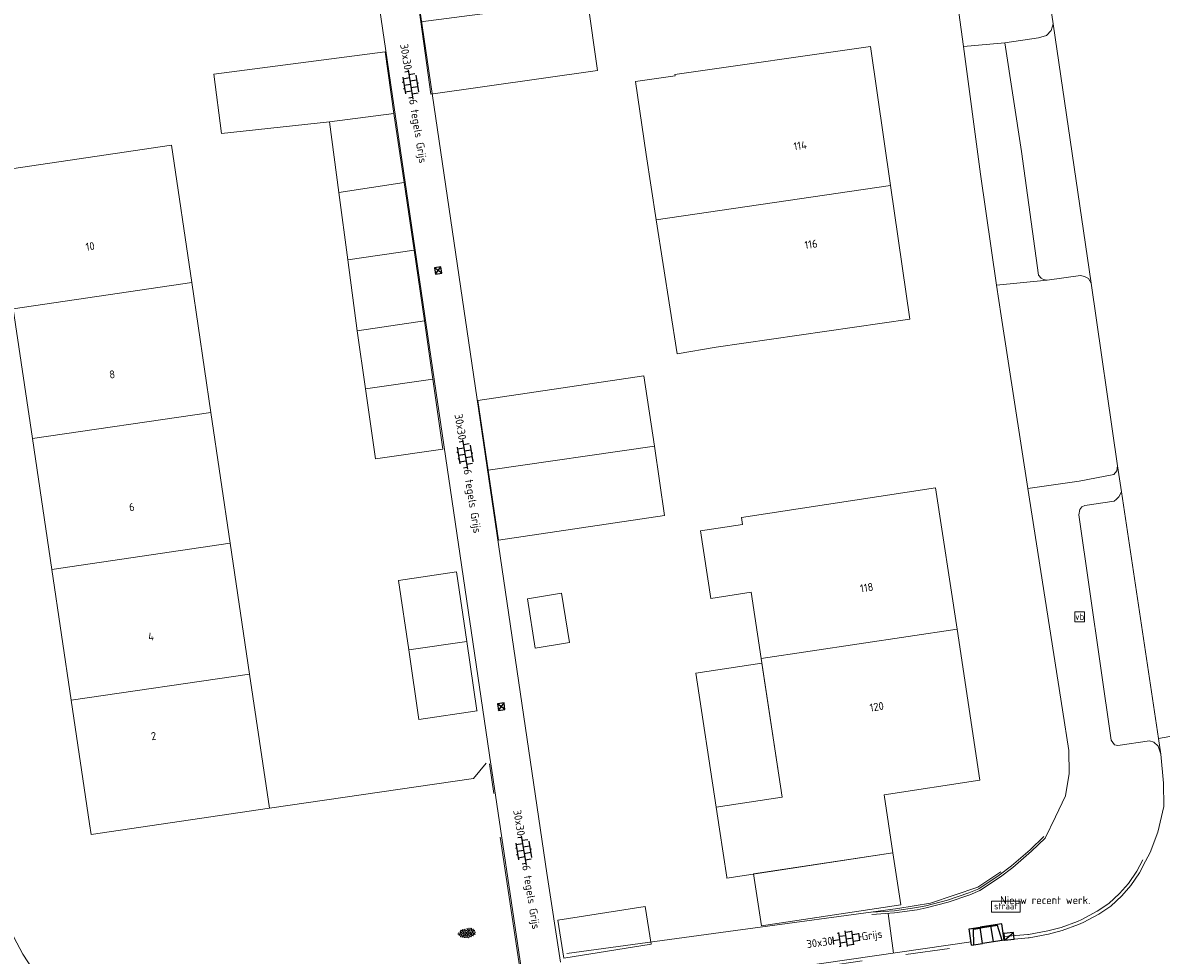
# Model space of a CAD drawing. Header units: metres. Extents: x 102746 to 103541, y 468531 to 469408.
# Tile 53 of 87: x 103249 to 103301, y 468885 to 468927. Entities that reach past the tile are written whole.
import ezdxf
from ezdxf.enums import TextEntityAlignment as Align

# ---------------------------------------------------------------- set-up
doc = ezdxf.new("R2010")
doc.units = ezdxf.units.M
for name, pattern in [('VH-OPSLUITBAND_100X200', [16, 8, -2, 4, -2]), ('VH-OPSLUITBAND_60X200', [12, 6, -2, 2, -2]), ('VH-TROTTOIRBAND_130-150', [15, 5, -2, 2, -2, 2, -2])]:
    doc.linetypes.add(name, pattern=pattern)
doc.layers.get('0').update_dxf_attribs({"lineweight": 25})
for name, color, linetype, lineweight in [('B-RO-GR-GRAS-S', 60, 'Continuous', 25), ('B-RO-IE-TERREINAFSCHEIDING_KUNSTMATIG_SCHUTTING-G', 90, 'IE-TERREINAFSCHEIDING-KUNSTMATIG-DICHT', 18), ('B-RO-OG-BGT-G', 253, 'Continuous', 13), ('B-RO-RI-HWA_KOLK-S', 150, 'Continuous', 25), ('B-RO-VH-KANTOPSLUITING_ACHTERKANTBAND-G', 253, 'Continuous', 18), ('B-RO-VH-KANTOPSLUITING_ELEMENT_INRIT-S', 252, 'Continuous', 25), ('B-RO-VH-KANTOPSLUITING_OPSLUITBAND_100X200-G', 150, 'VH-OPSLUITBAND_100X200', 18), ('B-RO-VH-KANTOPSLUITING_OPSLUITBAND_60X200-G', 150, 'VH-OPSLUITBAND_60X200', 18), ('B-RO-VH-KANTOPSLUITING_TROTTOIRBAND_130 150-G', 84, 'VH-TROTTOIRBAND_130-150', 18), ('B-RO-VH-VERHARDING-G', 252, 'Continuous', 18), ('B-RO-VH-VERHARDING_TEGEL_BETON-S', 252, 'Continuous', 25), ('X-XX-AL-T18', 7, 'Continuous', 18)]:
    doc.layers.add(name, color=color, linetype=linetype, lineweight=lineweight)
doc.styles.add('NLCS-ISO', font='txt')
doc.styles.add('NLCS-ISO-M200-T18', font='txt', dxfattribs={"height": 0.36})
doc.linetypes.add('IE-TERREINAFSCHEIDING-KUNSTMATIG-DICHT', pattern='A,8,-1,[82,NLCS.shx,S=0.75,R=90,X=0,Y=0],-1', length=10)

# ---------------------------------------------------------------- blocks, each defined once
blk = doc.blocks.new('SIE-WEG_VERKEERSBORD-SO')
at = {"color": 0, "linetype": 'ByBlock', "lineweight": 18}
blk.add_lwpolyline([(-1.125, -1.125), (1.125, -1.125), (1.125, 1.125), (-1.125, 1.125)], close=True, dxfattribs=at)
at = {"color": 0, "linetype": 'ByBlock', "lineweight": 18, "style": 'NLCS-ISO'}
blk.add_text('vb', height=1.5, dxfattribs=at).set_placement((0, 0), align=Align.MIDDLE_CENTER)
blk = doc.blocks.new('SIE-WEG_VERKEERSBORD_STRAATNAAM-SO')
at = {"color": 0, "linetype": 'ByBlock', "lineweight": 18}
blk.add_lwpolyline([(-3.25, -1.25), (3.25, -1.25), (3.25, 1.25), (-3.25, 1.25)], close=True, dxfattribs=at)
at = {"color": 0, "linetype": 'ByBlock', "lineweight": 18, "style": 'NLCS-ISO'}
blk.add_text('straat', height=1.5, dxfattribs=at).set_placement((0, 0.15), align=Align.MIDDLE_CENTER)
blk = doc.blocks.new('B-SVH-INRITELEMENT_130 150_180X750X500_LINKS')
for p, q in [((0, 0), (0, 0.75)), ((0, 0.75), (0.5, 0.75)), ((0.095, 0), (0.2, 0.7)), ((0.2, 0.7), (0.5, 0.7)), ((0.5, 0), (0.5, 0.75)), ((0, 0), (0.5, 0))]:
    blk.add_line(p, q)
blk = doc.blocks.new('B-SVH-INRITELEMENT_130 150_180X750X500_MIDDEN')
for p, q in [((0, 0), (0, 0.75)), ((0.5, 0.75), (0, 0.75)), ((0.5, 0.7), (0, 0.7)), ((0.5, 0), (0.5, 0.75)), ((0.5, 0), (0, 0))]:
    blk.add_line(p, q)
blk = doc.blocks.new('B-SVH-INRITELEMENT_130 150_180X750X500_RECHTS')
for p, q in [((0, 0), (0, 0.75)), ((0.5, 0.75), (0, 0.75)), ((0.3, 0.7), (0, 0.7)), ((0.405, 0), (0.3, 0.7)), ((0.5, 0), (0.5, 0.75)), ((0.5, 0), (0, 0))]:
    blk.add_line(p, q)
blk = doc.blocks.new('B-SRI-KOLK_TROTTOIR-SO')
blk.add_line((-1.125, 0), (1.125, 1.5))
at = {"flags": 128}
blk.add_lwpolyline([(-1.125, 0), (1.125, 0), (1.125, 1.5), (-1.125, 1.5)], close=True, dxfattribs=at)
blk = doc.blocks.new('SVH-TEGEL_300X300_DUN_HALFST_KL-SO')
for p, q in [((-3.08, 0.75), (-3, 0.75)), ((-3, -0.83), (-3, 0.83)), ((-3, 0), (-1.5, 0)), ((-1.84, 1.5), (-1.5, 1.5)), ((-1.5, -1.6), (-1.5, 1.6)), ((-1.5, 0.75), (0, 0.75)), ((0, -1.78), (0, 1.78)), ((0, 1.5), (1.5, 1.5)), ((0, 0), (1.5, 0)), ((1.5, -1.6), (1.5, 1.6)), ((1.5, 0.75), (3, 0.75)), ((3, -0.83), (3, 0.83)), ((3, 0), (3.39, 0)), ((-3.08, -0.75), (-3, -0.75)), ((-1.84, -1.5), (-1.5, -1.5)), ((-1.5, -0.75), (0, -0.75)), ((0, -1.5), (1.5, -1.5)), ((1.5, -0.75), (3, -0.75))]:
    blk.add_line(p, q)
at = {"style": 'NLCS-ISO'}
blk.add_attdef('FORMAAT', text='', height=1.8, dxfattribs=at).set_placement((-3.18, 0), align=Align.MIDDLE_RIGHT)
blk.add_attdef('KLEUR', text='', height=1.8, dxfattribs=at).set_placement((3.49, 0), align=Align.MIDDLE_LEFT)
at = {"style": 'NLCS-ISO', "flags": 1}
blk.add_attdef('FUNCTIE', text='', height=1.8, dxfattribs=at).set_placement((0.12, -3.58), align=Align.MIDDLE_CENTER)
blk = doc.blocks.new('SGR-GRAS_01-SO')
at = {"ltscale": 0.1}
for p, q in [((-1.96, -0.07), (-1.98, 0)), ((-1.93, 0.19), (-1.93, 0.24)), ((-1.89, 0.24), (-1.92, 0.25)), ((-1.67, 0.02), (-1.6, 0.04)), ((-1.6, 0.24), (-1.65, 0.29)), ((-1.53, 0.32), (-1.6, 0.35)), ((-1.45, 0.64), (-1.52, 0.66)), ((-1.52, 0.19), (-1.44, 0.19)), ((-1.47, 0.58), (-1.48, 0.65)), ((-1.43, 0.48), (-1.35, 0.5)), ((-1.36, 0.21), (-1.43, 0.23)), ((-1.42, 0.13), (-1.36, 0.17)), ((-1.38, 0.11), (-1.32, 0.16)), ((-1.37, 0.01), (-1.38, 0.08)), ((-1.33, 0.11), (-1.33, 0.19)), ((-1.3, 0.76), (-1.32, 0.77)), ((-1.28, 0.68), (-1.28, 0.76)), ((-1.17, 0.39), (-1.23, 0.43)), ((-1.17, 0.24), (-1.22, 0.29)), ((-1.15, 0.65), (-1.21, 0.7)), ((-1.11, 0.17), (-1.04, 0.19)), ((-1.03, 0.03), (-1.1, 0.07)), ((-0.94, 0.84), (-1, 0.88)), ((-0.97, 0.51), (-0.92, 0.57)), ((-0.89, 0.5), (-0.97, 0.52)), ((-0.94, 0.19), (-0.87, 0.19)), ((-0.92, 0.42), (-0.86, 0.46)), ((-0.89, 0.81), (-0.82, 0.81)), ((-0.87, 0.66), (-0.89, 0.73)), ((-0.8, 0.06), (-0.88, 0.08)), ((-0.87, 0.62), (-0.8, 0.64)), ((-0.8, 0.47), (-0.87, 0.51)), ((-0.75, 0.24), (-0.8, 0.29)), ((-0.77, 0.09), (-0.79, 0.16)), ((-0.73, 0.65), (-0.78, 0.7)), ((-0.74, 0.03), (-0.73, 0.11)), ((-0.67, 0.11), (-0.73, 0.14)), ((-0.69, 0.61), (-0.68, 0.68)), ((-0.58, 0.92), (-0.64, 0.96)), ((-0.56, 0.92), (-0.51, 0.97)), ((-0.56, 0.32), (-0.48, 0.34)), ((-0.44, 0.55), (-0.51, 0.59)), ((-0.43, 0.78), (-0.5, 0.8)), ((-0.42, 0.71), (-0.36, 0.74)), ((-0.34, 0.35), (-0.41, 0.37)), ((-0.32, 0.24), (-0.38, 0.29)), ((-0.31, 0.19), (-0.37, 0.22)), ((-0.37, 0.19), (-0.29, 0.19)), ((-0.31, 0.65), (-0.36, 0.7)), ((-0.32, 0.81), (-0.24, 0.81)), ((-0.32, 0.77), (-0.24, 0.79)), ((-0.28, 0.73), (-0.29, 0.81)), ((-0.21, 1), (-0.27, 1.03)), ((-0.24, 0.02), (-0.17, 0.04)), ((-0.18, 0.17), (-0.19, 0.24)), ((-0.08, 0.63), (-0.14, 0.67)), ((-0.14, -0.04), (-0.14, 0.03)), ((-0.09, 0.53), (-0.09, 0.6)), ((-0.08, 0.16), (-0.03, 0.21)), ((-0.07, 0.19), (0, 0.23)), ((0.06, 0.27), (-0.01, 0.3)), ((0, 0.47), (0.07, 0.49)), ((0.1, 0.24), (0.05, 0.29)), ((0.13, 0.64), (0.06, 0.66)), ((0.07, 0.99), (0.14, 1.03)), ((0.12, 0.65), (0.07, 0.7)), ((0.22, 0.2), (0.15, 0.22)), ((0.21, 0.19), (0.28, 0.19)), ((0.29, 0.71), (0.22, 0.75)), ((0.24, 0.92), (0.31, 0.94)), ((0.26, 0.81), (0.33, 0.81)), ((0.32, 0.81), (0.3, 0.89)), ((0.31, 0.17), (0.39, 0.19)), ((0.32, 0.57), (0.38, 0.62)), ((0.42, 0.34), (0.36, 0.38)), ((0.42, 0.25), (0.4, 0.32)), ((0.43, 0.48), (0.49, 0.51)), ((0.53, 0.24), (0.47, 0.29)), ((0.54, 0.65), (0.49, 0.7)), ((0.56, -0.02), (0.49, 0.02)), ((0.5, 0.45), (0.51, 0.53)), ((0.59, 0.93), (0.52, 0.94)), ((0.55, 0.62), (0.63, 0.64)), ((0.65, 0.79), (0.58, 0.83)), ((0.68, 0.49), (0.61, 0.51)), ((0.77, 0.05), (0.7, 0.07)), ((0.78, 0.42), (0.72, 0.46)), ((0.78, 0.19), (0.86, 0.19)), ((0.83, 0.81), (0.91, 0.81)), ((0.92, 0.06), (0.85, 0.09)), ((0.87, 0.31), (0.94, 0.33)), ((0.95, 0.24), (0.9, 0.29)), ((0.91, 0.89), (0.91, 0.92)), ((0.97, 0.65), (0.91, 0.7)), ((0.93, 0.76), (0.99, 0.8)), ((1.01, 0.87), (0.95, 0.91)), ((1.01, 0.33), (1, 0.4)), ((1.15, 0.78), (1.08, 0.8)), ((1.15, 0.5), (1.08, 0.54)), ((1.1, 0.38), (1.1, 0.45)), ((1.11, 0.77), (1.18, 0.79)), ((1.24, 0.34), (1.17, 0.36)), ((1.18, 0.01), (1.26, 0.03)), ((1.21, 0.21), (1.26, 0.26)), ((1.28, 0.14), (1.22, 0.17)), ((1.28, 0.25), (1.35, 0.29)), ((1.37, 0.24), (1.32, 0.29)), ((1.39, 0.65), (1.34, 0.7)), ((1.36, 0.19), (1.43, 0.19)), ((1.42, 0.46), (1.5, 0.48)), ((1.51, 0.58), (1.44, 0.62)), ((1.64, 0.21), (1.58, 0.25)), ((1.61, 0.41), (1.59, 0.48)), ((1.69, 0.3), (1.7, 0.37)), ((1.79, 0.19), (1.72, 0.21)), ((1.74, 0.16), (1.81, 0.18)), ((1.8, 0.24), (1.75, 0.29)), ((1.93, 0.19), (1.95, 0.19)), ((-1.92, -0.16), (-1.85, -0.12)), ((-1.82, -0.08), (-1.9, -0.06)), ((-1.76, -0.13), (-1.82, -0.09)), ((-1.78, -0.3), (-1.73, -0.25)), ((-1.62, -0.5), (-1.69, -0.46)), ((-1.63, -0.57), (-1.68, -0.52)), ((-1.61, -0.17), (-1.67, -0.11)), ((-1.57, -0.44), (-1.49, -0.44)), ((-1.54, -0.66), (-1.5, -0.64)), ((-1.4, -0.05), (-1.46, -0.01)), ((-1.38, -0.46), (-1.38, -0.39)), ((-1.35, -0.28), (-1.28, -0.26)), ((-1.27, -0.23), (-1.34, -0.21)), ((-1.26, -0.42), (-1.33, -0.38)), ((-1.27, -0.56), (-1.28, -0.48)), ((-1.21, -0.57), (-1.26, -0.52)), ((-1.18, -0.67), (-1.25, -0.65)), ((-1.19, -0.17), (-1.24, -0.11)), ((-1.13, -0.78), (-1.19, -0.75)), ((-1.06, -0.39), (-1, -0.35)), ((-1.04, -0.58), (-0.97, -0.57)), ((-0.99, -0.44), (-0.92, -0.44)), ((-0.9, -0.34), (-0.96, -0.3)), ((-0.9, -0.65), (-0.84, -0.6)), ((-0.84, -0.94), (-0.85, -0.93)), ((-0.78, -0.57), (-0.84, -0.52)), ((-0.76, -0.7), (-0.83, -0.67)), ((-0.76, -0.17), (-0.82, -0.11)), ((-0.8, -0.13), (-0.73, -0.11)), ((-0.71, -0.38), (-0.79, -0.36)), ((-0.79, -0.54), (-0.78, -0.46)), ((-0.72, -0.89), (-0.65, -0.87)), ((-0.71, -0.9), (-0.64, -0.86)), ((-0.62, -0.82), (-0.7, -0.8)), ((-0.67, -0.48), (-0.69, -0.4)), ((-0.53, -0.26), (-0.6, -0.22)), ((-0.58, -0.99), (-0.59, -0.97)), ((-0.57, -0.1), (-0.5, -0.06)), ((-0.49, -0.25), (-0.44, -0.19)), ((-0.48, -0.44), (-0.41, -0.42)), ((-0.4, -0.63), (-0.46, -0.59)), ((-0.38, -0.98), (-0.43, -0.93)), ((-0.42, -0.44), (-0.34, -0.44)), ((-0.36, -0.57), (-0.41, -0.52)), ((-0.34, -0.17), (-0.39, -0.11)), ((-0.26, -0.99), (-0.33, -0.95)), ((-0.25, -0.09), (-0.32, -0.07)), ((-0.17, -0.18), (-0.24, -0.14)), ((-0.16, -0.53), (-0.23, -0.51)), ((-0.21, -0.61), (-0.15, -0.58)), ((-0.19, -0.62), (-0.19, -0.54)), ((-0.17, -0.74), (-0.1, -0.72)), ((-0.07, -0.97), (-0.14, -0.95)), ((-0.04, -0.55), (-0.1, -0.51)), ((-0.08, -0.4), (-0.09, -0.32)), ((-0.01, -1.01), (0.04, -0.95)), ((0.05, -0.98), (0, -0.93)), ((0.07, -0.57), (0.01, -0.52)), ((0.02, -0.96), (0.01, -0.89)), ((0.08, -0.17), (0.03, -0.11)), ((0.1, -0.91), (0.03, -0.88)), ((0.07, -0.29), (0.14, -0.27)), ((0.19, -0.1), (0.13, -0.06)), ((0.16, -0.44), (0.23, -0.44)), ((0.17, -1.04), (0.22, -1.02)), ((0.31, -0.24), (0.24, -0.22)), ((0.33, -0.47), (0.26, -0.43)), ((0.29, -0.33), (0.35, -0.29)), ((0.4, -0.68), (0.32, -0.66)), ((0.39, -0.6), (0.45, -0.55)), ((0.39, -0.59), (0.46, -0.57)), ((0.4, -0.69), (0.41, -0.62)), ((0.46, -0.83), (0.4, -0.8)), ((0.47, -0.98), (0.42, -0.93)), ((0.49, -0.57), (0.44, -0.52)), ((0.45, -0.12), (0.46, -0.05)), ((0.51, -0.17), (0.45, -0.11)), ((0.52, -0.32), (0.5, -0.24)), ((0.62, -0.88), (0.6, -0.81)), ((0.63, -0.14), (0.7, -0.12)), ((0.69, -0.39), (0.62, -0.35)), ((0.64, -0.84), (0.71, -0.81)), ((0.7, -0.89), (0.77, -0.88)), ((0.73, -0.44), (0.81, -0.44)), ((0.82, -0.76), (0.76, -0.72)), ((0.78, -0.04), (0.85, 0)), ((0.86, -0.39), (0.79, -0.37)), ((0.8, -0.19), (0.85, -0.14)), ((0.86, -0.94), (0.84, -0.93)), ((0.91, -0.57), (0.86, -0.52)), ((0.93, -0.17), (0.88, -0.11)), ((0.95, -0.83), (0.88, -0.81)), ((0.94, -0.44), (1.01, -0.42)), ((1.05, -0.31), (0.99, -0.27)), ((1, -0.77), (1, -0.7)), ((1.05, -0.2), (1.05, -0.12)), ((1.11, -0.24), (1.1, -0.16)), ((1.19, -0.68), (1.12, -0.64)), ((1.14, -0.56), (1.21, -0.52)), ((1.21, -0.8), (1.2, -0.73)), ((1.33, -0.1), (1.26, -0.08)), ((1.26, -0.75), (1.33, -0.73)), ((1.34, -0.57), (1.29, -0.52)), ((1.36, -0.17), (1.3, -0.11)), ((1.31, -0.44), (1.38, -0.44)), ((1.42, -0.23), (1.35, -0.19)), ((1.42, -0.54), (1.35, -0.52)), ((1.55, -0.6), (1.49, -0.56)), ((1.5, -0.29), (1.57, -0.27)), ((1.64, -0.27), (1.65, -0.2)), ((1.64, -0.27), (1.7, -0.23)), ((1.68, -0.55), (1.74, -0.5)), ((1.71, -0.16), (1.69, -0.09)), ((1.78, -0.15), (1.71, -0.11)), ((1.71, -0.52), (1.71, -0.52)), ((1.78, -0.17), (1.73, -0.11)), ((1.88, -0.25), (1.81, -0.23))]:
    blk.add_line(p, q, dxfattribs=at)
at = {"ltscale": 0.1, "style": 'NLCS-ISO'}
blk.add_attdef('TYPE', text='', height=0.5, dxfattribs=at).set_placement((3.47, -0.02), align=Align.MIDDLE_CENTER)
blk = doc.blocks.new('SVH-TEGEL_300X300_DUN_LINT_KL-SO')
for p, q in [((-2.25, 1.36), (-2.25, 0)), ((-1.9, 1.5), (1.9, 1.5)), ((-1.5, 1.62), (-1.5, 1.5)), ((-0.75, 1.5), (-0.75, 0)), ((0, 1.81), (0, 1.5)), ((0, 0), (0, -1.5)), ((0.75, 1.5), (0.75, 0)), ((1.5, 1.62), (1.5, 1.5)), ((2.25, 1.36), (2.25, 0)), ((-3.39, 0), (3.39, 0)), ((-3, 0), (-3, -0.85)), ((-1.9, -1.5), (1.9, -1.5)), ((-1.5, 0), (-1.5, -1.5)), ((-0.75, -1.5), (-0.75, -1.77)), ((0.75, -1.5), (0.75, -1.77)), ((1.5, 0), (1.5, -1.5)), ((3, 0), (3, -0.85))]:
    blk.add_line(p, q)
at = {"style": 'NLCS-ISO'}
blk.add_attdef('FORMAAT', text='', height=1.8, dxfattribs=at).set_placement((-3.39, 0), align=Align.MIDDLE_RIGHT)
blk.add_attdef('KLEUR', text='', height=1.8, dxfattribs=at).set_placement((3.39, 0), align=Align.MIDDLE_LEFT)
at = {"style": 'NLCS-ISO', "flags": 1}
blk.add_attdef('FUNCTIE', text='', height=1.8, dxfattribs=at).set_placement((0.12, -3.58), align=Align.MIDDLE_CENTER)
blk = doc.blocks.new('B-SRI-KOLK_STRAAT_300X300-SO')
for p, q in [((-0.75, 0), (0.75, 1.5)), ((0.75, 0), (-0.75, 1.5))]:
    blk.add_line(p, q)
at = {"flags": 128}
blk.add_lwpolyline([(-0.75, 0), (0.75, 0), (0.75, 1.5), (-0.75, 1.5)], close=True, dxfattribs=at)

msp = doc.modelspace()

# ---------------------------------------------------------------- linework, layer by layer
at = {"layer": 'B-RO-IE-TERREINAFSCHEIDING_KUNSTMATIG_SCHUTTING-G', "linetype": 'Continuous', "elevation": -3.965}
msp.add_lwpolyline([(103293.344, 468888.447), (103292.292, 468887.749), (103290.147, 468887.03), (103288.661, 468886.782), (103281.309, 468885.782), (103273.66, 468884.745)], dxfattribs=at)
at = {"layer": 'B-RO-OG-BGT-G', "color": 252, "flags": 128}
for points in [[(103289.625, 468967.646), (103291.382, 468955.701), (103292.603, 468947.186), (103294.437, 468935.463), (103295.711, 468926.904), (103297.43, 468915.139), (103298.631, 468906.851), (103298.808, 468905.675), (103300.488, 468894.49), (103306.42, 468895.535), (103305.518, 468901.502), (103304.764, 468905.501), (103303.438, 468914.672), (103302.835, 468918.672), (103301.606, 468927.588), (103300.935, 468931.612), (103297.195, 468956.997), (103296.561, 468961.027)], [(103295.355, 468889.975), (103295.819, 468890.942), (103296.27, 468891.899), (103296.435, 468892.9), (103296.424, 468893.945), (103296.138, 468895.793), (103294.57, 468905.828), (103293.347, 468913.659), (103293.147, 468915.043), (103292.42, 468920.074), (103291.641, 468925.868), (103291.076, 468930.071), (103290.386, 468935.2), (103290.363, 468935.368), (103289.909, 468938.749), (103288.874, 468945.427), (103288.756, 468946.189), (103288.016, 468950.961), (103287.539, 468954.04), (103287.439, 468954.724), (103287.293, 468955.726), (103285.702, 468966.666)], [(103300.716, 468892.461), (103300.593, 468893.788), (103300.468, 468894.14), (103300.285, 468894.323), (103300.084, 468894.379), (103298.652, 468894.172), (103298.495, 468894.203), (103298.338, 468894.417), (103296.87, 468904.628), (103296.918, 468904.869), (103297.006, 468904.996), (103297.149, 468905.06), (103298.482, 468905.25), (103298.585, 468905.338), (103298.689, 468905.457), (103298.808, 468905.675), (103298.631, 468906.851), (103298.598, 468906.631), (103298.466, 468906.455), (103296.885, 468906.162), (103294.57, 468905.828), (103296.138, 468895.793), (103296.424, 468893.945), (103296.435, 468892.9), (103296.27, 468891.899)], [(103300.327, 468877.044), (103300.349, 468877.003), (103300.635, 468876.325), (103306.99, 468877.318), (103306.894, 468878.059), (103306.874, 468879.546), (103306.842, 468881.89), (103306.969, 468884.39), (103307.177, 468888.483), (103306.688, 468892.553), (103306.512, 468894.929), (103306.42, 468895.535), (103300.488, 468894.49), (103300.593, 468893.788), (103300.716, 468892.461), (103300.738, 468891.415), (103300.463, 468890.238), (103300.106, 468889.328), (103299.907, 468888.924)], [(103260.163, 468891.337), (103269.426, 468892.677), (103269.989, 468893.378)], [(103296.435, 468892.9), (103296.27, 468891.899), (103295.819, 468890.942), (103295.355, 468889.975)], [(103299.907, 468888.924), (103300.106, 468889.328), (103300.463, 468890.238), (103300.738, 468891.415)]]:
    msp.add_lwpolyline(points, dxfattribs=at)
for points in [[(103267.03, 468926.985), (103266.571, 468930.255), (103269.319, 468930.641), (103271.953, 468934.797), (103276.947, 468935.643), (103276.483, 468938.64), (103276.042, 468941.489), (103274.233, 468941.209), (103273.728, 468944.473), (103275.534, 468944.753), (103275.495, 468945.005), (103284.384, 468946.38), (103285.386, 468939.904), (103286.31, 468933.927), (103279.541, 468932.879), (103280.137, 468929.026), (103274.562, 468928.164), (103274.588, 468927.981), (103275.038, 468924.775), (103267.49, 468923.714)], [(103292.049, 468935.597), (103290.363, 468935.368), (103290.386, 468935.2), (103291.076, 468930.071), (103291.641, 468925.868), (103293.52, 468926.035), (103295.046, 468926.26), (103295.409, 468926.37), (103295.618, 468926.59), (103295.711, 468926.904), (103294.437, 468935.463), (103294.274, 468935.752), (103293.979, 468935.89), (103293.677, 468935.897)], [(103274.588, 468927.981), (103267.03, 468926.985), (103267.49, 468923.714), (103275.038, 468924.775)], [(103295.711, 468926.904), (103295.618, 468926.59), (103295.409, 468926.37), (103295.046, 468926.26), (103293.52, 468926.035), (103294.277, 468921.114), (103295.054, 468915.508), (103295.167, 468915.37), (103295.278, 468915.299), (103295.44, 468915.271), (103296.957, 468915.48), (103297.133, 468915.436), (103297.309, 468915.348), (103297.43, 468915.139)], [(103288.332, 468919.571), (103289.204, 468913.504), (103280.422, 468912.241), (103278.655, 468911.939), (103277.71, 468918.017), (103277.251, 468920.967), (103276.774, 468924.286), (103278.565, 468924.543), (103278.557, 468924.601), (103287.425, 468925.876)], [(103288.332, 468919.571), (103287.425, 468925.876), (103278.557, 468924.601), (103278.565, 468924.543), (103276.774, 468924.286), (103277.251, 468920.967), (103277.71, 468918.017)], [(103294.277, 468921.114), (103293.52, 468926.035), (103291.641, 468925.868), (103292.42, 468920.074), (103293.147, 468915.043), (103295.44, 468915.271), (103295.278, 468915.299), (103295.167, 468915.37), (103295.054, 468915.508)], [(103266.276, 468919.699), (103263.31, 468919.253), (103262.884, 468922.448), (103257.995, 468921.929), (103257.642, 468924.607), (103265.417, 468925.631), (103265.804, 468922.836)], [(103265.417, 468925.631), (103257.642, 468924.607), (103257.995, 468921.929), (103262.884, 468922.448), (103265.804, 468922.836)], [(103262.884, 468922.448), (103263.31, 468919.253), (103266.276, 468919.699), (103265.804, 468922.836)], [(103248.546, 468913.974), (103256.638, 468915.161), (103255.716, 468921.395), (103247.625, 468920.198)], [(103263.31, 468919.253), (103263.712, 468916.198), (103266.724, 468916.64), (103266.276, 468919.699)], [(103277.71, 468918.017), (103278.655, 468911.939), (103280.422, 468912.241), (103289.204, 468913.504), (103288.332, 468919.571)], [(103266.724, 468916.64), (103267.194, 468913.424), (103267.573, 468910.778), (103268.026, 468907.614), (103264.98, 468907.179), (103264.523, 468910.349), (103264.144, 468912.978), (103263.712, 468916.198)], [(103267.194, 468913.424), (103266.724, 468916.64), (103263.712, 468916.198), (103264.144, 468912.978)], [(103249.416, 468908.089), (103257.509, 468909.276), (103256.638, 468915.161), (103248.546, 468913.974)], [(103295.44, 468915.271), (103293.147, 468915.043), (103293.347, 468913.659), (103294.57, 468905.828), (103296.885, 468906.162), (103298.466, 468906.455), (103298.598, 468906.631), (103298.631, 468906.851), (103297.43, 468915.139), (103297.309, 468915.348), (103297.133, 468915.436), (103296.957, 468915.48)], [(103264.144, 468912.978), (103264.523, 468910.349), (103267.573, 468910.778), (103267.194, 468913.424)], [(103270.081, 468906.655), (103269.611, 468909.821), (103277.15, 468910.94), (103277.623, 468907.746), (103278.088, 468904.605), (103270.551, 468903.489)], [(103277.623, 468907.746), (103277.15, 468910.94), (103269.611, 468909.821), (103270.081, 468906.655)], [(103267.573, 468910.778), (103264.523, 468910.349), (103264.98, 468907.179), (103268.026, 468907.614)], [(103250.294, 468902.158), (103258.386, 468903.345), (103257.509, 468909.276), (103249.416, 468908.089)], [(103277.623, 468907.746), (103270.081, 468906.655), (103270.551, 468903.489), (103278.088, 468904.605)], [(103291.351, 468899.454), (103292.391, 468892.598), (103288.047, 468891.939), (103288.446, 468889.308), (103280.911, 468888.166), (103280.906, 468888.198), (103280.576, 468890.376), (103280.425, 468891.373), (103283.417, 468891.827), (103282.464, 468898.116), (103282.008, 468901.122), (103280.178, 468900.845), (103279.713, 468903.91), (103281.617, 468904.199), (103281.569, 468904.518), (103290.381, 468905.854)], [(103282.464, 468898.116), (103291.351, 468899.454), (103290.381, 468905.854), (103281.569, 468904.518), (103281.617, 468904.199), (103279.713, 468903.91), (103280.178, 468900.845), (103282.008, 468901.122)], [(103298.808, 468905.675), (103298.689, 468905.457), (103298.585, 468905.338), (103298.482, 468905.25), (103297.149, 468905.06), (103297.006, 468904.996), (103296.918, 468904.869), (103296.87, 468904.628), (103298.338, 468894.417), (103298.495, 468894.203), (103298.652, 468894.172), (103300.084, 468894.379), (103300.285, 468894.323), (103300.468, 468894.14), (103300.593, 468893.788), (103300.488, 468894.49)], [(103258.386, 468903.345), (103250.294, 468902.158), (103251.171, 468896.23), (103259.264, 468897.416)], [(103269.118, 468898.895), (103268.655, 468902.05), (103266.017, 468901.659), (103266.479, 468898.506)], [(103273.769, 468898.839), (103272.222, 468898.594), (103271.869, 468900.832), (103273.416, 468901.076)], [(103272.222, 468898.594), (103273.769, 468898.839), (103273.416, 468901.076), (103271.869, 468900.832)], [(103291.351, 468899.454), (103282.464, 468898.116), (103283.417, 468891.827), (103280.425, 468891.373), (103280.576, 468890.376), (103280.906, 468888.198), (103280.911, 468888.166), (103288.446, 468889.308), (103288.047, 468891.939), (103292.391, 468892.598)], [(103269.118, 468898.895), (103266.479, 468898.506), (103266.941, 468895.353), (103269.58, 468895.74), (103269.576, 468895.767)], [(103282.496, 468897.902), (103279.504, 468897.449), (103280.425, 468891.373), (103283.417, 468891.827)], [(103260.163, 468891.337), (103259.264, 468897.416), (103251.171, 468896.23), (103252, 468890.628), (103252.072, 468890.14)], [(103282.127, 468888.35), (103282.484, 468885.995), (103288.803, 468886.953), (103288.446, 468889.308)], [(103273.513, 468884.539), (103277.478, 468885.159), (103277.21, 468886.876), (103273.245, 468886.256)]]:
    msp.add_lwpolyline(points, close=True, dxfattribs=at)
at = {"layer": 'B-RO-VH-KANTOPSLUITING_ACHTERKANTBAND-G', "linetype": 'Continuous'}
for points, elevation in [([(103271.579, 468884.093), (103270.201, 468893.349)], -3.959), ([(103287.492, 468886.511), (103287.492, 468886.511), (103288.521, 468886.58), (103289.541, 468886.728), (103289.953, 468886.811), (103289.953, 468886.811), (103290.95, 468887.069), (103291.925, 468887.404), (103292.388, 468887.593), (103292.388, 468887.593), (103293.32, 468888.219), (103293.884, 468888.646), (103293.884, 468888.646), (103294.737, 468889.376), (103295.355, 468889.975)], -4.039), ([(103293.472, 468885.511), (103293.472, 468885.511), (103294.559, 468885.602), (103294.599, 468885.607), (103294.599, 468885.607), (103295.465, 468885.766), (103296.081, 468885.929), (103296.081, 468885.929), (103296.811, 468886.2), (103297.013, 468886.291), (103297.013, 468886.291), (103297.701, 468886.656), (103298.232, 468887.005), (103298.232, 468887.005), (103298.725, 468887.46), (103299.123, 468887.921), (103299.123, 468887.921), (103299.5, 468888.475), (103299.774, 468888.994)], -3.996), ([(103282.078, 468883.836), (103291.992, 468885.271)], -4.013)]:
    msp.add_lwpolyline(points, dxfattribs=dict(at, elevation=elevation))
at = {"layer": 'B-RO-VH-KANTOPSLUITING_OPSLUITBAND_100X200-G', "linetype": 'Continuous', "elevation": -4.039}
msp.add_lwpolyline([(103287.486, 468886.611), (103288.51, 468886.679), (103289.524, 468886.826), (103289.93, 468886.908), (103290.922, 468887.165), (103291.89, 468887.497), (103292.341, 468887.682), (103293.262, 468888.3), (103293.821, 468888.724), (103294.67, 468889.45), (103295.285, 468890.046)], dxfattribs=at)
at = {"layer": 'B-RO-VH-KANTOPSLUITING_OPSLUITBAND_60X200-G', "elevation": -3.959}
msp.add_lwpolyline([(103271.52, 468884.084), (103270.141, 468893.34)], dxfattribs=at)
at = {"layer": 'B-RO-VH-KANTOPSLUITING_TROTTOIRBAND_130 150-G'}
for points, elevation in [([(103293.497, 468885.347), (103294.575, 468885.453), (103294.622, 468885.459), (103295.498, 468885.619), (103296.127, 468885.786), (103296.868, 468886.061), (103297.079, 468886.156), (103297.777, 468886.527), (103298.325, 468886.886), (103298.833, 468887.355), (103299.242, 468887.829), (103299.629, 468888.397), (103299.907, 468888.924)], -3.996), ([(103282.097, 468883.688), (103292.013, 468885.123)], -4.013)]:
    msp.add_lwpolyline(points, dxfattribs=dict(at, elevation=elevation))
at = {"layer": 'B-RO-VH-VERHARDING-G', "linetype": 'Continuous'}
for points, elevation in [([(103270.204, 468893.328), (103256.203, 468988.431)], -3.988), ([(103273.361, 468884.347), (103272.75, 468888.389), (103257.984, 468988.693)], -3.988), ([(103255.678, 468881.723), (103254.815, 468881.779), (103254.815, 468881.779), (103252.569, 468881.918), (103252.569, 468881.918), (103251.965, 468882.078), (103251.387, 468882.313), (103250.843, 468882.62), (103250.827, 468882.63), (103250.827, 468882.63), (103250.328, 468883.006), (103249.882, 468883.443), (103249.494, 468883.933), (103249.463, 468883.978), (103249.463, 468883.978), (103248.984, 468884.713), (103248.573, 468885.489), (103248.259, 468886.231), (103248.259, 468886.231), (103247.989, 468887.067), (103247.797, 468887.923), (103247.683, 468888.793), (103247.657, 468889.214)], -3.979)]:
    msp.add_lwpolyline(points, dxfattribs=dict(at, elevation=elevation))
at = {"layer": 'B-RO-VH-VERHARDING-G', "elevation": -4.013, "flags": 128}
msp.add_lwpolyline([(103288.465, 468884.761), (103288.221, 468886.56)], dxfattribs=at)

# ---------------------------------------------------------------- block references
at = {"layer": 'B-RO-GR-GRAS-S', "xscale": 0.2, "yscale": 0.2, "zscale": 0.2, "rotation": 8.039664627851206}
msp.add_blockref('SGR-GRAS_01-SO', (103269.132, 468885.67), dxfattribs=at)
at = {"layer": 'B-RO-OG-BGT-G', "color": 252, "xscale": 0.2, "yscale": 0.2, "zscale": 0.2}
for name, p in [('SIE-WEG_VERKEERSBORD-SO', (103296.916, 468900.012)), ('SIE-WEG_VERKEERSBORD_STRAATNAAM-SO', (103293.562, 468886.862))]:
    msp.add_blockref(name, p, dxfattribs=at)
at = {"layer": 'B-RO-RI-HWA_KOLK-S'}
for name, p, xscale, yscale, zscale, rotation in [('B-SRI-KOLK_STRAAT_300X300-SO', (103267.839, 468915.564, -4.057), 0.1999999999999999, 0.1999999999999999, 0.1999999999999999, 8.374938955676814), ('B-SRI-KOLK_STRAAT_300X300-SO', (103270.698, 468895.787, -4.052), 0.1999999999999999, 0.1999999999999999, 0.1999999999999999, 8.374938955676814), ('B-SRI-KOLK_TROTTOIR-SO', (103293.722, 468885.369, -3.996), 0.2, 0.2, 0.2, 5.671930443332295)]:
    msp.add_blockref(name, p, dxfattribs=dict(at, xscale=xscale, yscale=yscale, zscale=zscale, rotation=rotation))
at = {"layer": 'B-RO-VH-KANTOPSLUITING_ELEMENT_INRIT-S', "rotation": 8.591564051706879}
for name, p in [('B-SVH-INRITELEMENT_130 150_180X750X500_LINKS', (103292.013, 468885.123, -4.013)), ('B-SVH-INRITELEMENT_130 150_180X750X500_MIDDEN', (103292.508, 468885.198, -4.013)), ('B-SVH-INRITELEMENT_130 150_180X750X500_RECHTS', (103293.002, 468885.272, -4.013))]:
    msp.add_blockref(name, p, dxfattribs=at)
at = {"layer": 'B-RO-VH-VERHARDING_TEGEL_BETON-S', "xscale": 0.2, "yscale": 0.2, "zscale": 0.2}
for name, p, rotation, values in [('SVH-TEGEL_300X300_DUN_LINT_KL-SO', (103266.564, 468924.147), 279.1995181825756, {'FORMAAT': '30x30', 'KLEUR': '6 tegels Grijs'}), ('SVH-TEGEL_300X300_DUN_LINT_KL-SO', (103269.032, 468907.367), 279.1995181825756, {'FORMAAT': '30x30', 'KLEUR': '6 tegels Grijs'}), ('SVH-TEGEL_300X300_DUN_LINT_KL-SO', (103271.694, 468889.416), 279.1995181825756, {'FORMAAT': '30x30', 'KLEUR': '6 tegels Grijs'}), ('SVH-TEGEL_300X300_DUN_HALFST_KL-SO', (103286.333, 468885.415), 7.99478324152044, {'FORMAAT': '30x30', 'KLEUR': 'Grijs'})]:
    msp.add_blockref(name, p, dxfattribs=dict(at, rotation=rotation)).add_auto_attribs(values)

# ---------------------------------------------------------------- texts
at = {"layer": 'B-RO-OG-BGT-G', "color": 252, "style": 'NLCS-ISO-M200-T18'}
for s, rotation, p in [('114', 8.2, (103284.233, 468921.376)), ('116', 8.2, (103284.727, 468916.901)), ('10', 8.4, (103252.029, 468916.806)), ('8', 8.4, (103253.029, 468911.004)), ('6', 8.4, (103253.919, 468904.988)), ('118', 8.6, (103287.253, 468901.334)), ('4', 8.4, (103254.788, 468899.117)), ('120', 8.6, (103287.707, 468895.933)), ('2', 8.4, (103254.911, 468894.604))]:
    msp.add_text(s, height=0.36, rotation=rotation, dxfattribs=at).set_placement(p, align=Align.MIDDLE)
at = {"layer": 'X-XX-AL-T18', "insert": (103293.31, 468887.344), "char_height": 0.36, "attachment_point": 1, "style": 'NLCS-ISO-M200-T18'}
msp.add_mtext_dynamic_manual_height_columns('Nieuw recent werk.', width=5.59368, gutter_width=1.8, heights=[0], dxfattribs=at)

doc.saveas('drawing.dxf')
